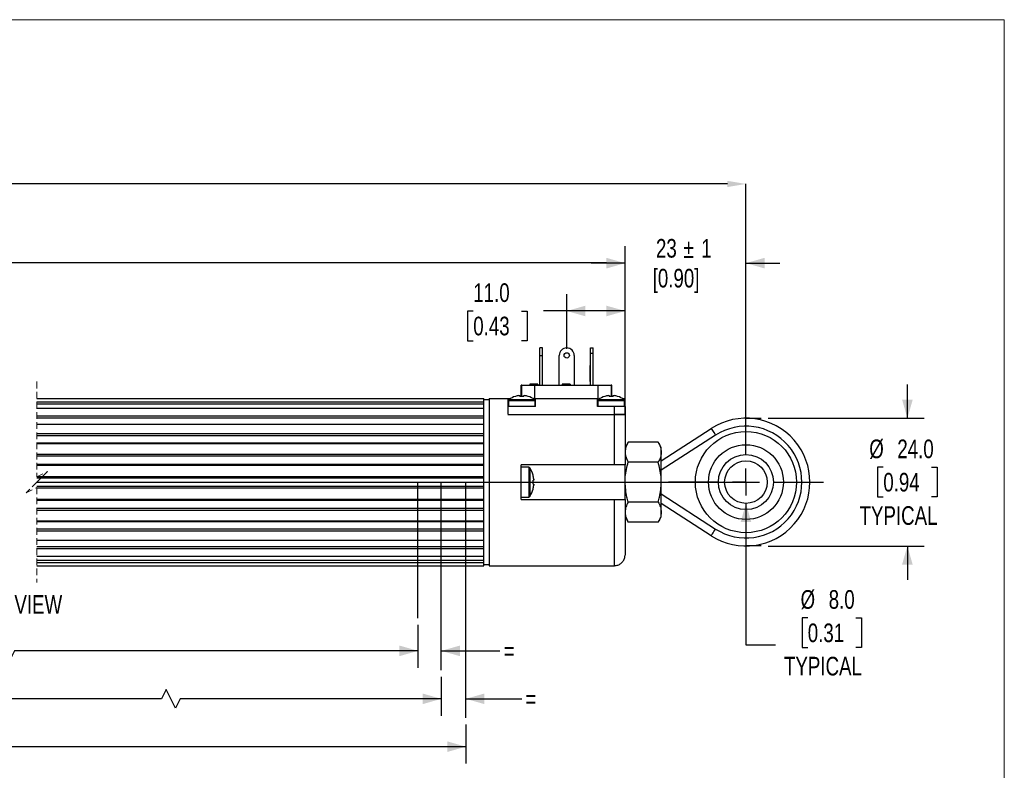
# Model space of a CAD drawing. Header units: millimetres. Extents: x 0 to 432, y 0 to 279.
# Tile 4 of 4: x 247 to 432, y 138 to 279. Entities that reach past the tile are written whole.
import ezdxf

# ---------------------------------------------------------------- set-up
doc = ezdxf.new("R2010")
doc.units = ezdxf.units.MM
doc.header["$PDSIZE"] = -1
doc.linetypes.add('CENTERX2', pattern=[20.32, 12.7, -2.54, 2.54, -2.54])
doc.linetypes.add('HIDDEN', pattern=[1.905, 1.27, -0.635])
doc.layers.add('CENTER', color=40, linetype='CENTERX2')
doc.layers.add('DIMENSIONS', color=140, linetype='Continuous', lineweight=25)
doc.layers.add('TEXT', color=140, linetype='Continuous', lineweight=25)
doc.styles.add('SLDTEXTSTYLE0', font='TXT', dxfattribs={"width": 0.75})
doc.dimstyles.new('SLDDIMSTYLE0', dxfattribs={"dimtxt": 3.5, "dimasz": 3.5, "dimexe": 0, "dimexo": 0.0625, "dimgap": 0.875, "dimtad": 0, "dimtih": 1, "dimtoh": 1, "dimdec": 1, "dimrnd": 1e-09, "dimzin": 12, "dimdsep": 46, "dimtxsty": 'SLDTEXTSTYLE0', "dimsah": 1, "dimcen": 0.09, "dimadec": 0, "dimazin": 3, "dimtfac": 1, "dimtdec": 1, "dimtofl": 0, "dimtmove": 0, "dimatfit": 3, "dimfxl": 0, "dimfrac": 2, "dimtolj": 1, "dimtzin": 12, "dimarcsym": 0})
doc.dimstyles.new('SLDDIMSTYLE2', dxfattribs={"dimtxt": 3.5, "dimasz": 3.5, "dimexe": 0, "dimexo": 0.0625, "dimgap": 0.875, "dimtad": 0, "dimtih": 1, "dimtoh": 1, "dimdec": 1, "dimrnd": 1e-09, "dimzin": 4, "dimdsep": 46, "dimtxsty": 'SLDTEXTSTYLE0', "dimsah": 1, "dimcen": 0.09, "dimadec": 0, "dimazin": 1, "dimtfac": 1, "dimtdec": 1, "dimtmove": 0, "dimatfit": 0, "dimfxl": 0, "dimfrac": 2, "dimtolj": 1, "dimtzin": 12, "dimarcsym": 0})
doc.dimstyles.new('SLDDIMSTYLE4', dxfattribs={"dimtxt": 3.5, "dimasz": 3.5, "dimexe": 0, "dimexo": 0.0625, "dimgap": 0.875, "dimtad": 0, "dimtih": 1, "dimtoh": 1, "dimdec": 1, "dimrnd": 1e-09, "dimzin": 4, "dimdsep": 46, "dimtxsty": 'SLDTEXTSTYLE0', "dimsah": 1, "dimcen": 0.09, "dimadec": 0, "dimazin": 1, "dimtfac": 1, "dimtdec": 1, "dimtofl": 0, "dimtmove": 0, "dimatfit": 3, "dimfxl": 0, "dimfrac": 2, "dimtolj": 1, "dimtzin": 12, "dimarcsym": 0})
doc.dimstyles.new('SLDDIMSTYLE5', dxfattribs={"dimtxt": 3.5, "dimasz": 3.5, "dimexe": 0, "dimexo": 0.0625, "dimgap": 0.875, "dimtad": 0, "dimtih": 1, "dimtoh": 1, "dimdec": 1, "dimrnd": 1e-09, "dimzin": 12, "dimdsep": 46, "dimtxsty": 'SLDTEXTSTYLE0', "dimsah": 1, "dimcen": 0.09, "dimadec": 0, "dimazin": 3, "dimtfac": 1, "dimtdec": 1, "dimtmove": 0, "dimatfit": 0, "dimfxl": 0, "dimfrac": 2, "dimtolj": 1, "dimtzin": 12, "dimarcsym": 0})
doc.dimstyles.new('SLDDIMSTYLE6', dxfattribs={"dimtxt": 3.5, "dimasz": 3.5, "dimexe": 0, "dimexo": 0.0625, "dimgap": 0.875, "dimtad": 0, "dimtih": 1, "dimtoh": 1, "dimdec": 1, "dimrnd": 1e-09, "dimzin": 4, "dimdsep": 46, "dimtxsty": 'SLDTEXTSTYLE0', "dimsah": 1, "dimcen": 0, "dimadec": 0, "dimazin": 1, "dimtfac": 1, "dimtdec": 1, "dimtofl": 0, "dimtmove": 0, "dimatfit": 3, "dimfxl": 0, "dimfrac": 2, "dimtolj": 1, "dimtzin": 12, "dimarcsym": 0})

# ---------------------------------------------------------------- blocks, each defined once
blk = doc.blocks.new('SW_BROKEN_VIEW_1')
at = {"color": 0}
for p, q in [((313.69, 12), (316.56, 12)), ((180.55, 0), (313.69, 0)), ((252.1, -25.54), (252.1, 0)), ((256.47, -35.3), (256.47, 0)), ((261.09, -44.29), (261.09, 0)), ((316.56, -12), (313.69, -12))]:
    blk.add_line(p, q, dxfattribs=at)
blk = doc.blocks.new('_D_8')
at = {"layer": 'DIMENSIONS'}
for p, q in [((413.6, 204.52), (413.6, 210.87)), ((387.43, 204.52), (416.78, 204.52)), ((409.08, 195.3), (408.01, 195.3)), ((408.01, 195.3), (408.01, 189.75)), ((418.13, 195.3), (419.19, 195.3)), ((419.19, 195.3), (419.19, 189.75)), ((408.01, 189.75), (409.08, 189.75)), ((419.19, 189.75), (418.13, 189.75)), ((387.43, 180.52), (416.78, 180.52)), ((413.6, 180.52), (413.6, 174.17))]:
    blk.add_line(p, q, dxfattribs=at)
for points in [[(413.6, 204.52), (414.6, 208.02), (412.6, 208.02)], [(413.6, 180.52), (412.6, 177.02), (414.6, 177.02)]]:
    blk.add_solid(points, dxfattribs=at)
at = {"layer": 'DIMENSIONS', "char_height": 3.5, "attachment_point": 1, "style": 'SLDTEXTSTYLE0'}
for s, insert in [('%%c', (406.44, 200.52)), ('24.0', (411.71, 200.52)), ('0.94', (409.08, 194.26)), ('TYPICAL', (404.62, 187.99))]:
    blk.add_mtext(s, dxfattribs=dict(at, insert=insert))
blk = doc.blocks.new('_D_9')
at = {"layer": 'DIMENSIONS'}
for p, q in [((166.8, 165.71), (166.8, 157.65)), ((321.7, 165.71), (321.7, 157.65)), ((243.31, 162.57), (242.44, 160.82)), ((245.06, 159.07), (243.31, 162.57)), ((166.8, 160.82), (219.08, 160.82)), ((242.44, 160.82), (229.86, 160.82)), ((245.94, 160.82), (245.06, 159.07)), ((321.7, 160.82), (245.94, 160.82))]:
    blk.add_line(p, q, dxfattribs=at)
for points in [[(166.8, 160.82), (170.3, 159.82), (170.3, 161.82)], [(321.7, 160.82), (318.2, 161.82), (318.2, 159.82)]]:
    blk.add_solid(points, dxfattribs=at)
at = {"layer": 'DIMENSIONS', "insert": (219.79, 162.56), "char_height": 3.5, "attachment_point": 1, "style": 'SLDTEXTSTYLE0'}
blk.add_mtext('CEU', dxfattribs=at)
blk = doc.blocks.new('_D_10')
at = {"layer": 'DIMENSIONS'}
for p, q in [((163.2, 155.95), (163.2, 148.63)), ((326.07, 155.95), (326.07, 148.63)), ((274.39, 153.56), (273.52, 151.81)), ((276.14, 150.06), (274.39, 153.56)), ((163.2, 151.81), (219.62, 151.81)), ((273.52, 151.81), (229.32, 151.81)), ((277.02, 151.81), (276.14, 150.06)), ((326.07, 151.81), (277.02, 151.81))]:
    blk.add_line(p, q, dxfattribs=at)
for points in [[(163.2, 151.81), (166.7, 150.81), (166.7, 152.81)], [(326.07, 151.81), (322.57, 152.81), (322.57, 150.81)]]:
    blk.add_solid(points, dxfattribs=at)
at = {"layer": 'DIMENSIONS', "insert": (220.33, 153.54), "char_height": 3.5, "attachment_point": 1, "style": 'SLDTEXTSTYLE0'}
blk.add_mtext('CET', dxfattribs=at)
blk = doc.blocks.new('_D_11')
at = {"layer": 'DIMENSIONS'}
for p, q in [((159.86, 146.96), (159.86, 139.65)), ((330.69, 146.96), (330.69, 139.65)), ((242.13, 144.57), (241.25, 142.82)), ((243.88, 141.07), (242.13, 144.57)), ((159.86, 142.82), (219.72, 142.82)), ((241.25, 142.82), (229.22, 142.82)), ((244.75, 142.82), (243.88, 141.07)), ((330.69, 142.82), (244.75, 142.82))]:
    blk.add_line(p, q, dxfattribs=at)
for points in [[(159.86, 142.82), (163.36, 141.82), (163.36, 143.82)], [(330.69, 142.82), (327.19, 143.82), (327.19, 141.82)]]:
    blk.add_solid(points, dxfattribs=at)
at = {"layer": 'DIMENSIONS', "insert": (220.43, 144.56), "char_height": 3.5, "attachment_point": 1, "style": 'SLDTEXTSTYLE0'}
blk.add_mtext('CM', dxfattribs=at)
blk = doc.blocks.new('_D_12')
at = {"layer": 'DIMENSIONS'}
for p, q in [((321.7, 165.71), (321.7, 157.65)), ((321.7, 160.82), (315.35, 160.82)), ((326.07, 160.82), (337.07, 160.82))]:
    blk.add_line(p, q, dxfattribs=at)
for points in [[(321.7, 160.82), (318.2, 161.82), (318.2, 159.82)], [(326.07, 160.82), (329.57, 159.82), (329.57, 161.82)]]:
    blk.add_solid(points, dxfattribs=at)
at = {"layer": 'DIMENSIONS', "insert": (337.78, 162.56), "char_height": 3.5, "attachment_point": 1, "style": 'SLDTEXTSTYLE0'}
blk.add_mtext('=', dxfattribs=at)
blk = doc.blocks.new('_D_13')
at = {"layer": 'DIMENSIONS'}
for p, q in [((326.07, 155.95), (326.07, 148.63)), ((326.07, 151.81), (319.72, 151.81)), ((330.69, 151.81), (341.18, 151.81))]:
    blk.add_line(p, q, dxfattribs=at)
for points in [[(326.07, 151.81), (322.57, 152.81), (322.57, 150.81)], [(330.69, 151.81), (334.19, 150.81), (334.19, 152.81)]]:
    blk.add_solid(points, dxfattribs=at)
at = {"layer": 'DIMENSIONS', "insert": (341.88, 153.54), "char_height": 3.5, "attachment_point": 1, "style": 'SLDTEXTSTYLE0'}
blk.add_mtext('=', dxfattribs=at)
blk = doc.blocks.new('_D_16')
at = {"layer": 'DIMENSIONS'}
for p, q in [((383.29, 188.52), (383.29, 161.97)), ((394.89, 167.01), (393.82, 167.01)), ((393.82, 167.01), (393.82, 161.45)), ((403.94, 167.01), (405, 167.01)), ((405, 167.01), (405, 161.45)), ((383.29, 161.97), (388.84, 161.97)), ((393.82, 161.45), (394.89, 161.45)), ((405, 161.45), (403.94, 161.45))]:
    blk.add_line(p, q, dxfattribs=at)
blk.add_solid([(383.29, 188.52), (382.29, 185.02), (384.29, 185.02)], dxfattribs=at)
at = {"layer": 'DIMENSIONS', "char_height": 3.5, "attachment_point": 1, "style": 'SLDTEXTSTYLE0'}
for s, insert in [('%%c', (393.54, 172.23)), ('8.0', (398.82, 172.23)), ('0.31', (394.89, 165.96)), ('TYPICAL', (390.43, 159.7))]:
    blk.add_mtext(s, dxfattribs=dict(at, insert=insert))
blk = doc.blocks.new('_D_17')
at = {"layer": 'DIMENSIONS'}
for p, q in [((349.64, 217.59), (349.64, 227.85)), ((360.59, 206.49), (360.59, 227.85)), ((332.08, 224.65), (331.01, 224.65)), ((331.01, 224.65), (331.01, 219.09)), ((341.13, 224.65), (342.2, 224.65)), ((342.2, 224.65), (342.2, 219.09)), ((349.64, 224.67), (345.27, 224.67)), ((360.59, 224.67), (349.64, 224.67)), ((331.01, 219.09), (332.08, 219.09)), ((342.2, 219.09), (341.13, 219.09))]:
    blk.add_line(p, q, dxfattribs=at)
for points in [[(349.64, 224.67), (353.14, 223.67), (353.14, 225.67)], [(360.59, 224.67), (357.09, 225.67), (357.09, 223.67)]]:
    blk.add_solid(points, dxfattribs=at)
at = {"layer": 'DIMENSIONS', "char_height": 3.5, "attachment_point": 1, "style": 'SLDTEXTSTYLE0'}
for s, insert in [('11.0', (332.08, 229.87)), ('0.43', (332.08, 223.6))]:
    blk.add_mtext(s, dxfattribs=dict(at, insert=insert))
blk = doc.blocks.new('_D_20')
at = {"layer": 'DIMENSIONS'}
for p, q in [((360.59, 206.49), (360.59, 236.83)), ((383.29, 208.33), (383.29, 236.83)), ((360.59, 233.66), (354.24, 233.66)), ((383.29, 233.66), (389.64, 233.66))]:
    blk.add_line(p, q, dxfattribs=at)
for points in [[(360.59, 233.66), (357.09, 234.66), (357.09, 232.66)], [(383.29, 233.66), (386.79, 232.66), (386.79, 234.66)]]:
    blk.add_solid(points, dxfattribs=at)
at = {"layer": 'DIMENSIONS', "char_height": 3.5, "attachment_point": 1, "style": 'SLDTEXTSTYLE0'}
for s, insert in [('23', (366.39, 238.2)), ('%%p', (371.56, 238.14)), ('1', (374.9, 238.2)), ('[0.90]', (365.77, 232.59))]:
    blk.add_mtext(s, dxfattribs=dict(at, insert=insert))
blk = doc.blocks.new('_D_22')
at = {"layer": 'Defpoints', "color": 0}
for p in [(69.6, 248.54), (69.6, 207.06), (383.29, 207.06)]:
    blk.add_point(p, dxfattribs=at)
at = {"layer": 'DIMENSIONS', "color": 0, "lineweight": -2}
for p, q in [((69.6, 207.13), (69.6, 248.54)), ((73.1, 248.54), (208.25, 248.54)), ((379.79, 248.54), (223.13, 248.54)), ((383.29, 207.13), (383.29, 248.54))]:
    blk.add_line(p, q, dxfattribs=at)
at = {"layer": 'DIMENSIONS', "color": 0}
for points in [[(73.1, 249.12), (73.1, 247.95), (69.6, 248.54)], [(379.79, 249.12), (379.79, 247.95), (383.29, 248.54)]]:
    blk.add_solid(points, dxfattribs=at)
at = {"layer": 'DIMENSIONS', "color": 0, "insert": (215.69, 253.2), "char_height": 3.5, "attachment_point": 2, "style": 'SLDTEXTSTYLE0'}
blk.add_mtext('\\A1;437.5%%P\\P[17.22]  ', dxfattribs=at)
blk = doc.blocks.new('_D_23')
at = {"layer": 'Defpoints', "color": 0}
for p in [(143.9, 233.72), (143.9, 206.22), (360.59, 205.22)]:
    blk.add_point(p, dxfattribs=at)
at = {"layer": 'DIMENSIONS', "color": 0, "lineweight": -2}
for p, q in [((143.9, 206.29), (143.9, 233.72)), ((147.4, 233.72), (208.51, 233.72)), ((357.09, 233.72), (222.51, 233.72)), ((360.59, 205.29), (360.59, 233.72))]:
    blk.add_line(p, q, dxfattribs=at)
at = {"layer": 'DIMENSIONS', "color": 0}
for points in [[(147.4, 234.31), (147.4, 233.14), (143.9, 233.72)], [(357.09, 234.31), (357.09, 233.14), (360.59, 233.72)]]:
    blk.add_solid(points, dxfattribs=at)
at = {"layer": 'DIMENSIONS', "color": 0, "insert": (215.51, 238.39), "char_height": 3.5, "width": 10.5, "attachment_point": 2, "style": 'SLDTEXTSTYLE0'}
blk.add_mtext('\\A1;255.5\\P[10.05]', dxfattribs=at)
blk = doc.blocks.new('SW_CENTERMARKSYMBOL_2')
at = {"layer": 'CENTER', "color": 0}
for p, q in [((0, 5.08), (0, 14.54)), ((0, 0), (0, 2.54)), ((-5.08, 0), (-14.54, 0)), ((0, 0), (-2.54, 0)), ((0, 0), (0, -2.54)), ((0, 0), (2.54, 0)), ((5.08, 0), (14.54, 0)), ((0, -5.08), (0, -14.54))]:
    blk.add_line(p, q, dxfattribs=at)

msp = doc.modelspace()

# ---------------------------------------------------------------- linework, layer by layer
at = {"color": 7, "linetype": 'Continuous', "lineweight": 18}
for p in [(0, 279.4), (431.8, 0)]:
    msp.add_line(p, (431.8, 279.4), dxfattribs=at)
for p, q in [((345.0881, 217.72418), (344.58809, 217.72418)), ((344.58809, 216.32418), (344.58809, 217.72418)), ((344.58809, 216.32418), (345.0881, 216.32418)), ((344.58809, 210.72418), (344.58809, 216.32418)), ((345.0881, 216.32418), (345.0881, 217.72418)), ((345.0881, 210.72418), (345.0881, 216.32418)), ((348.2381, 210.72418), (348.2381, 216.32418)), ((351.0381, 216.32418), (351.0381, 210.72418)), ((354.08811, 217.72418), (354.5881, 217.72418)), ((354.08811, 216.72418), (354.08811, 217.72418)), ((354.08811, 216.72418), (354.5881, 216.72418)), ((354.08811, 210.72418), (354.08811, 216.72418)), ((354.5881, 216.72418), (354.5881, 217.72418)), ((354.5881, 210.72418), (354.5881, 216.72418)), ((354.08811, 214.42418), (354.0381, 214.42418)), ((354.0381, 212.92418), (354.0381, 214.42418)), ((354.0381, 211.42418), (354.0381, 212.92418)), ((342.71042, 210.92418), (342.71042, 210.72418)), ((343.09504, 210.92418), (342.71042, 210.92418)), ((343.09504, 210.92418), (343.09504, 210.72418)), ((343.11427, 210.92418), (343.09504, 210.92418)), ((343.11427, 210.92418), (343.11427, 210.72418)), ((343.32791, 210.92418), (343.14388, 210.92418)), ((343.3258, 210.92418), (343.3258, 210.72418)), ((343.49888, 210.92418), (343.3258, 210.92418)), ((343.49888, 210.92418), (343.49888, 210.72418)), ((343.7576, 210.92418), (343.54779, 210.92418)), ((343.7576, 210.92418), (343.7576, 210.72418)), ((343.78735, 210.92418), (343.78735, 210.72418)), ((343.80658, 210.92418), (343.78735, 210.92418)), ((343.80658, 210.92418), (343.80658, 210.72418)), ((344.22966, 210.92418), (343.80658, 210.92418)), ((344.22966, 210.92418), (344.22966, 210.72418)), ((348.77402, 210.92418), (348.77402, 210.72418)), ((349.19709, 210.92418), (348.77402, 210.92418)), ((349.19709, 210.92418), (349.19709, 210.72418)), ((349.21632, 210.92418), (349.19709, 210.92418)), ((349.21632, 210.92418), (349.21632, 210.72418)), ((349.71302, 210.92418), (349.25768, 210.92418)), ((349.71302, 210.92418), (349.71302, 210.72418)), ((350.1406, 210.92418), (349.71302, 210.92418)), ((350.1406, 210.92418), (350.1406, 210.72418)), ((350.27401, 210.92418), (350.1406, 210.92418)), ((350.27401, 210.92418), (350.27401, 210.72418)), ((354.0381, 211.42418), (354.08811, 211.42418)), ((341.0881, 208.63659), (341.0881, 210.72418)), ((341.1881, 210.72418), (341.0881, 210.72418)), ((341.1881, 210.72418), (343.62736, 210.72418)), ((341.1881, 208.63772), (341.1881, 210.72418)), ((343.62736, 208.22418), (343.62736, 210.72418)), ((343.62736, 210.72418), (355.54884, 210.72418)), ((355.54884, 208.22418), (355.54884, 210.72418)), ((355.54884, 210.72418), (357.9881, 210.72418)), ((358.0881, 210.72418), (357.9881, 210.72418)), ((357.9881, 210.72418), (357.9881, 208.63772)), ((358.0881, 208.63659), (358.0881, 210.72418)), ((250.14605, 208.22418), (334.0881, 208.22418)), ((250.14605, 207.60269), (334.0881, 207.60269)), ((250.14605, 207.20677), (334.0881, 207.20677)), ((334.0881, 207.60269), (334.0881, 208.22418)), ((334.0881, 208.02418), (335.08809, 208.02418)), ((334.0881, 207.20677), (334.0881, 207.60269)), ((334.0881, 206.40787), (334.0881, 207.20677)), ((335.08809, 208.22418), (335.08809, 176.82418)), ((335.08809, 208.22418), (338.58809, 208.22418)), ((338.58809, 208.22418), (339.08096, 208.22418)), ((338.58809, 208.22418), (338.58809, 206.72418)), ((338.68809, 207.82918), (338.68809, 206.72418)), ((338.68809, 207.82918), (343.6881, 207.82918)), ((338.78384, 208.02099), (343.59235, 208.02099)), ((340.64508, 208.76984), (340.8181, 208.76984)), ((340.8181, 208.76984), (340.8181, 208.62218)), ((341.55809, 208.62218), (341.55809, 208.76984)), ((341.55809, 208.76984), (341.73111, 208.76984)), ((342.38738, 208.62218), (342.39513, 208.63772)), ((343.62736, 208.22418), (343.7881, 208.22418)), ((343.6881, 206.72418), (343.6881, 207.82918)), ((343.7881, 206.72418), (343.7881, 208.22418)), ((343.7881, 208.22418), (355.3881, 208.22418)), ((355.3881, 206.72418), (355.3881, 208.22418)), ((355.3881, 208.22418), (355.54884, 208.22418)), ((355.4881, 207.82918), (355.4881, 206.72418)), ((355.4881, 207.82918), (360.4881, 207.82918)), ((355.58384, 208.02099), (360.39236, 208.02099)), ((356.78108, 208.63772), (356.78881, 208.62218)), ((357.44509, 208.76984), (357.6181, 208.76984)), ((357.6181, 208.76984), (357.6181, 208.62218)), ((358.3581, 208.62218), (358.3581, 208.76984)), ((358.3581, 208.76984), (358.53111, 208.76984)), ((360.09523, 208.22418), (360.5881, 208.22418)), ((360.4881, 206.72418), (360.4881, 207.82918)), ((360.5881, 206.72418), (360.5881, 208.22418)), ((250.14605, 206.40787), (334.0881, 206.40787)), ((334.0881, 205.00607), (334.0881, 206.40787)), ((338.58809, 206.72418), (338.58809, 205.26192)), ((343.7881, 206.72418), (338.58809, 206.72418)), ((358.58809, 206.72418), (355.3881, 206.72418)), ((358.58809, 205.22418), (358.58809, 206.72418)), ((360.5881, 206.72418), (358.58809, 206.72418)), ((360.5881, 206.72418), (360.5881, 205.22418)), ((250.14605, 205.00607), (334.0881, 205.00607)), ((250.14605, 204.60329), (334.0881, 204.60329)), ((250.14605, 203.4393), (334.0881, 203.4393)), ((250.14605, 203.41819), (334.0881, 203.41819)), ((334.0881, 204.60329), (334.0881, 205.00607)), ((334.0881, 203.4393), (334.0881, 204.60329)), ((334.0881, 203.41819), (334.0881, 203.4393)), ((334.0881, 201.66791), (334.0881, 203.41819)), ((338.58809, 205.22418), (358.58809, 205.22418)), ((360.5881, 205.22418), (358.58809, 205.22418)), ((358.58809, 195.77418), (358.58809, 205.22418)), ((358.58809, 205.22418), (360.5881, 205.22418)), ((360.5881, 205.22418), (360.5881, 195.77418)), ((250.14605, 201.66791), (334.0881, 201.66791)), ((334.0881, 201.2822), (334.0881, 201.66791)), ((367.38811, 196.52418), (376.76546, 202.59668)), ((250.14605, 201.2822), (334.0881, 201.2822)), ((250.14605, 199.89924), (334.0881, 199.89924)), ((250.14605, 199.78132), (334.0881, 199.78132)), ((334.0881, 199.89924), (334.0881, 201.2822)), ((334.0881, 199.78132), (334.0881, 199.89924)), ((334.0881, 197.78654), (334.0881, 199.78132)), ((361.16866, 200.02974), (360.5881, 199.02418)), ((366.80755, 200.02974), (361.16866, 200.02974)), ((367.38811, 199.02418), (366.80755, 200.02974)), ((377.58079, 201.33762), (367.38811, 194.73714)), ((367.38811, 198.15335), (367.38811, 199.02418)), ((367.38811, 192.52418), (367.38811, 198.15335)), ((250.14605, 197.78654), (334.0881, 197.78654)), ((250.14605, 197.44081), (334.0881, 197.44081)), ((334.0881, 197.44081), (334.0881, 197.78654)), ((334.0881, 195.92104), (334.0881, 197.44081)), ((366.80755, 196.27696), (361.16866, 196.27696)), ((250.14605, 195.92104), (334.0881, 195.92104)), ((250.14605, 195.71331), (334.0881, 195.71331)), ((334.0881, 195.71331), (334.0881, 195.92104)), ((334.0881, 193.59253), (334.0881, 195.71331)), ((358.58809, 195.77418), (341.0881, 195.77418)), ((341.0881, 189.27418), (341.0881, 195.77418)), ((342.4846, 195.32418), (341.0881, 195.32418)), ((342.4846, 195.32418), (342.4846, 189.72418)), ((342.71273, 195.1986), (342.71273, 189.84977)), ((360.5881, 195.77418), (358.58809, 195.77418)), ((360.5881, 189.27418), (360.5881, 195.77418)), ((250.14605, 193.59253), (334.0881, 193.59253)), ((250.14605, 193.30734), (334.0881, 193.30734)), ((334.0881, 193.30734), (334.0881, 193.59253)), ((334.0881, 191.74103), (334.0881, 193.30734)), ((343.4423, 192.89418), (343.30023, 192.89418)), ((343.4423, 193.08894), (343.4423, 192.89418)), ((367.38811, 186.89502), (367.38811, 192.52418)), ((250.14605, 191.74103), (334.0881, 191.74103)), ((250.14605, 191.45584), (334.0881, 191.45584)), ((334.0881, 191.45584), (334.0881, 191.74103)), ((334.0881, 189.33506), (334.0881, 191.45584)), ((343.30023, 192.15418), (343.4423, 192.15418)), ((343.4423, 192.15418), (343.4423, 191.95942)), ((250.14605, 189.33506), (334.0881, 189.33506)), ((250.14605, 189.12733), (334.0881, 189.12733)), ((334.0881, 189.12733), (334.0881, 189.33506)), ((334.0881, 187.60755), (334.0881, 189.12733)), ((341.0881, 189.72418), (342.4846, 189.72418)), ((341.0881, 189.27418), (358.58809, 189.27418)), ((358.58809, 176.82418), (358.58809, 189.27418)), ((358.58809, 189.27418), (360.5881, 189.27418)), ((360.5881, 189.27418), (360.5881, 178.82419)), ((366.80755, 188.77141), (361.16866, 188.77141)), ((367.38811, 190.31123), (377.58079, 183.71075)), ((250.14605, 187.60755), (334.0881, 187.60755)), ((250.14605, 187.26183), (334.0881, 187.26183)), ((334.0881, 187.26183), (334.0881, 187.60755)), ((334.0881, 185.26705), (334.0881, 187.26183)), ((376.76546, 182.45169), (367.38811, 188.52418)), ((367.38811, 186.02418), (367.38811, 186.89502)), ((250.14605, 185.26705), (334.0881, 185.26705)), ((250.14605, 185.14913), (334.0881, 185.14913)), ((334.0881, 185.14913), (334.0881, 185.26705)), ((334.0881, 183.76617), (334.0881, 185.14913)), ((360.5881, 186.02418), (361.16866, 185.01863)), ((366.80755, 185.01863), (361.16866, 185.01863)), ((366.80755, 185.01863), (367.38811, 186.02418)), ((250.14605, 183.76617), (334.0881, 183.76617)), ((250.14605, 183.38046), (334.0881, 183.38046)), ((334.0881, 183.38046), (334.0881, 183.76617)), ((334.0881, 181.63018), (334.0881, 183.38046)), ((250.14605, 181.63018), (334.0881, 181.63018)), ((250.14605, 181.60907), (334.0881, 181.60907)), ((334.0881, 181.60907), (334.0881, 181.63018)), ((334.0881, 180.44508), (334.0881, 181.60907)), ((250.14605, 180.44508), (334.0881, 180.44508)), ((250.14605, 180.0423), (334.0881, 180.0423)), ((334.0881, 180.0423), (334.0881, 180.44508)), ((334.0881, 178.6405), (334.0881, 180.0423)), ((250.14605, 178.6405), (334.0881, 178.6405)), ((250.14605, 177.8416), (334.0881, 177.8416)), ((334.0881, 177.8416), (334.0881, 178.6405)), ((334.0881, 177.44567), (334.0881, 177.8416)), ((250.14605, 177.44567), (334.0881, 177.44567)), ((250.14605, 176.82418), (334.0881, 176.82418)), ((334.0881, 176.82418), (334.0881, 177.44567)), ((334.0881, 177.02418), (335.08809, 177.02418)), ((335.08809, 176.82418), (358.58809, 176.82418))]:
    msp.add_line(p, q)
at = {"color": 7, "linetype": 'HIDDEN', "lineweight": 18}
for p, q in [((250.14605, 211.39918), (250.14605, 193.52418)), ((250.14605, 193.52418), (252.14605, 194.52418)), ((252.14605, 194.52418), (250.14605, 192.52418)), ((250.14605, 192.52418), (248.14605, 190.52418)), ((248.14605, 190.52418), (250.14605, 191.52418)), ((250.14605, 191.52418), (250.14605, 173.64919))]:
    msp.add_line(p, q, dxfattribs=at)
at = {"flags": 128}
for points in [[(339.98881, 208.62218), (339.98542, 208.62898), (339.983, 208.63384), (339.98154, 208.63675), (339.98106, 208.63772)], [(376.76546, 202.59668), (376.78113, 202.57249), (376.82752, 202.50084), (376.90287, 202.38449), (377.00426, 202.22791), (377.12782, 202.03711), (377.26877, 201.81944), (377.42173, 201.58325), (377.58079, 201.33762)], [(343.30023, 193.83052), (343.3057, 193.83324), (343.30961, 193.83519), (343.31195, 193.83636), (343.31274, 193.83675)], [(343.31274, 191.21162), (343.31195, 191.21201), (343.30961, 191.21318), (343.3057, 191.21512), (343.30023, 191.21785)], [(376.76546, 182.45169), (376.78113, 182.47588), (376.82752, 182.54753), (376.90287, 182.66388), (377.00426, 182.82046), (377.12782, 183.01125), (377.26877, 183.22893), (377.42173, 183.46512), (377.58079, 183.71075)]]:
    msp.add_lwpolyline(points, dxfattribs=at)
for centre, radius in [((349.6381, 216.32418), 0.5), ((383.2881, 192.52418), 9.5), ((383.2881, 192.52418), 7.02521), ((383.2881, 192.52419), 5.16976), ((383.28809, 192.52419), 4)]:
    msp.add_circle(centre, radius)
for centre, radius, start, end in [((349.6381, 216.32418), 1.4, 0.0000762, 179.9999238), ((338.92808, 207.82919), 0.23998, 126.9433663, 180.0015582), ((341.18805, 204.82428), 3.9999, 107.5630818, 126.9464243), ((341.18802, 204.82453), 3.98249, 97.8356416, 107.5249087), ((341.18809, 204.22484), 4.41288, 85.190373, 94.809627), ((341.18817, 204.82453), 3.98249, 72.4750913, 82.1643584), ((341.18814, 204.82428), 3.9999, 53.0535757, 72.4369182), ((343.44812, 207.82919), 0.23998, 359.9984418, 53.0566337), ((355.72816, 207.82915), 0.24006, 126.9548782, 179.9936096), ((357.98807, 204.8242), 3.99998, 107.5628864, 126.9460391), ((357.98818, 204.82378), 3.98327, 97.8363889, 107.5238828), ((357.9881, 204.22499), 4.41274, 85.1902601, 94.8097399), ((357.98821, 204.82467), 3.98235, 72.4750048, 82.1647235), ((354.93799, 210.75098), 4.75281, 333.390765, 333.6000794), ((357.98803, 204.82407), 4.00013, 53.0541522, 72.4363417), ((360.24814, 207.82921), 0.23995, 359.9928872, 53.0586251), ((383.2881, 192.52418), 12, 237.0741084, 122.9258916), ((383.2881, 192.52418), 10.5, 237.0740936, 122.9259064), ((342.4846, 195.05419), 0.26999, 32.3353425, 90.0005087), ((338.48787, 192.52409), 5.00025, 15.2196188, 32.3355071), ((338.48763, 192.52409), 4.98677, 6.5038785, 15.187477), ((337.83462, 192.52418), 5.47812, 356.127211, 3.872789), ((338.48788, 192.52427), 5.00024, 327.6644785, 344.7803955), ((338.48763, 192.52428), 4.98676, 344.812521, 353.4961302), ((342.4846, 189.99418), 0.26999, 269.9992524, 327.6648515)]:
    msp.add_arc(centre, radius, start, end)
for points, knots in [([(361.16866, 200.02974), (361.00656, 199.72995), (360.68891, 199.14252), (360.62124, 198.4785), (360.5881, 198.15335)], [0, 0, 0, 0, 0.510328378, 1, 1, 1, 1]), ([(366.80755, 200.02974), (366.96965, 199.72995), (367.2873, 199.14252), (367.35497, 198.4785), (367.38811, 198.15335)], [0, 0, 0, 0, 0.510328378, 1, 1, 1, 1]), ([(360.5881, 198.15335), (360.58878, 198.10888), (360.59398, 197.76788), (360.73199, 197.108), (361.01948, 196.56087), (361.16866, 196.27696)], [0, 0, 0, 0, 0.067299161, 0.516024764, 1, 1, 1, 1]), ([(367.38811, 198.15335), (367.38743, 198.10888), (367.38218, 197.76788), (367.24424, 197.108), (366.95673, 196.56087), (366.80755, 196.27696)], [0, 0, 0, 0, 0.067299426, 0.516024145, 1, 1, 1, 1]), ([(360.5881, 192.52418), (360.59672, 192.86542), (360.62881, 194.13567), (360.94062, 195.37243), (361.16866, 196.27696)], [0, 0, 0, 0, 0.2686335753, 1, 1, 1, 1]), ([(367.38811, 192.52418), (367.37949, 192.86542), (367.3474, 194.13567), (367.03559, 195.37243), (366.80755, 196.27696)], [0, 0, 0, 0, 0.2686335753, 1, 1, 1, 1]), ([(361.16866, 188.77141), (361.08102, 189.08646), (360.74073, 190.30972), (360.65313, 191.58061), (360.5881, 192.52418)], [0, 0, 0, 0, 0.2575517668, 1, 1, 1, 1]), ([(366.80755, 188.77141), (366.89518, 189.08646), (367.23545, 190.30972), (367.32306, 191.58061), (367.38811, 192.52418)], [0, 0, 0, 0, 0.257550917, 1, 1, 1, 1]), ([(361.16866, 188.77141), (361.00656, 188.47162), (360.68891, 187.88419), (360.62124, 187.22017), (360.5881, 186.89502)], [0, 0, 0, 0, 0.510328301, 1, 1, 1, 1]), ([(366.80755, 188.77141), (366.96965, 188.47162), (367.2873, 187.88419), (367.35497, 187.22017), (367.38811, 186.89502)], [0, 0, 0, 0, 0.510328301, 1, 1, 1, 1]), ([(360.5881, 186.89502), (360.58878, 186.85055), (360.59398, 186.50955), (360.73199, 185.84967), (361.01948, 185.30254), (361.16866, 185.01863)], [0, 0, 0, 0, 0.067298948, 0.516024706, 1, 1, 1, 1]), ([(367.38811, 186.89502), (367.38743, 186.85055), (367.38218, 186.50955), (367.24424, 185.84967), (366.95673, 185.30254), (366.80755, 185.01863)], [0, 0, 0, 0, 0.067299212, 0.516024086, 1, 1, 1, 1]), ([(358.58809, 176.82418), (358.80838, 176.84538), (359.24766, 176.88765), (359.83529, 177.21708), (360.29103, 177.70546), (360.53802, 178.26712), (360.58789, 178.65493), (360.58809, 178.81995), (360.5881, 178.82419)], [0, 0, 0, 0, 0.2102920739, 0.4193641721, 0.6288963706, 0.8417477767, 0.9959423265, 1, 1, 1, 1])]:
    msp.add_open_spline(points, degree=3, knots=knots)

# ---------------------------------------------------------------- block references
at = {"color": 7, "linetype": 'Continuous'}
msp.add_blockref('SW_BROKEN_VIEW_1', (69.5989, 192.52418), dxfattribs=at)
at = {"layer": 'CENTER'}
msp.add_blockref('SW_CENTERMARKSYMBOL_2', (383.28809, 192.52418), dxfattribs=at)

# ---------------------------------------------------------------- texts
at = {"layer": 'TEXT', "insert": (225.82718, 171.28757), "char_height": 3.5, "attachment_point": 1, "style": 'SLDTEXTSTYLE0'}
msp.add_mtext('EXTENDED VIEW', dxfattribs=at)

# ---------------------------------------------------------------- dimensions: what is measured, and where the dimension line sits
at = {"layer": 'DIMENSIONS'}
for base, p1, p2, text, dimstyle, picture, middle in [((69.59889, 248.53623), (383.2881, 207.06418), (69.59889, 207.06418), '437.5%%P\\P[17.22]  ', 'SLDDIMSTYLE0', '_D_22', (215.69222, 248.53623)), ((143.89889, 233.72418), (360.5881, 205.22418), (143.89889, 206.22418), '255.5\\P[10.05]', 'SLDDIMSTYLE0', '_D_23', (215.51292, 233.72418)), ((360.5881, 233.65832), (383.2881, 207.06418), (360.5881, 205.22418), '23%%p1\\P[0.90]', 'SLDDIMSTYLE5', '_D_20', (371.9381, 233.65832)), ((321.7021, 160.82418), (166.7983, 166.98221), (321.7021, 166.98221), 'CEU', 'SLDDIMSTYLE0', '_D_9', (224.46978, 160.82418)), ((326.0692, 160.82418), (321.7021, 166.98221), (326.0692, 157.22044), '=', 'SLDDIMSTYLE5', '_D_12', (339.19472, 160.82418)), ((326.0692, 151.80961), (163.20187, 157.22044), (326.0692, 157.22044), 'CET', 'SLDDIMSTYLE0', '_D_10', (224.46978, 151.80961)), ((330.6932, 151.80961), (326.0692, 157.22044), (330.6932, 148.22934), '=', 'SLDDIMSTYLE5', '_D_13', (343.29952, 151.80961)), ((330.6932, 142.82418), (159.86231, 148.22934), (330.6932, 148.22934), 'CM', 'SLDDIMSTYLE0', '_D_11', (224.46978, 142.82418))]:
    dim = msp.add_linear_dim(base=base, p1=p1, p2=p2, text=text, dimstyle=dimstyle, dxfattribs=at)
    dim.commit()
    dim.dimension.update_dxf_attribs({"geometry": picture, "text_midpoint": middle, "dimtype": 160})
dim = msp.add_linear_dim(base=(349.6380984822, 224.6743019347), p1=(360.5880984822, 205.2241845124), p2=(349.6380984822, 216.3241845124), dimstyle='SLDDIMSTYLE4', dxfattribs=at)
dim.commit()
dim.dimension.update_dxf_attribs({"geometry": '_D_17', "text_midpoint": (336.6058251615, 224.6743019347), "dimtype": 160})
dim = msp.add_linear_dim(base=(413.60091, 204.52418), p1=(386.15602, 180.52418), p2=(386.15602, 204.52418), angle=90, text='%%c<>\\PTYPICAL', dimstyle='SLDDIMSTYLE2', dxfattribs=at)
dim.commit()
dim.dimension.update_dxf_attribs({"geometry": '_D_8', "text_midpoint": (413.60091, 192.52418), "dimtype": 160})
dim = msp.add_diameter_dim_2p(p1=(383.2881, 196.52418), p2=(383.2881, 188.52418), text='<>\\PTYPICAL', dimstyle='SLDDIMSTYLE6', dxfattribs=at)
dim.commit()
dim.dimension.update_dxf_attribs({"geometry": '_D_16', "text_midpoint": (399.41275, 164.23074), "dimtype": 163})

doc.saveas('drawing.dxf')
